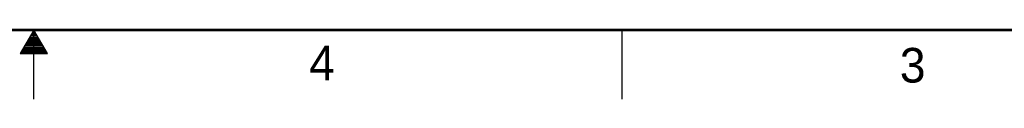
# Model space of a CAD drawing. Header units: inches. Extents: x 0 to 34, y 0 to 22.
# Tile 25 of 83: x 16.9 to 24, y 0 to 0.5. Entities that reach past the tile are written whole.
import ezdxf

# ---------------------------------------------------------------- set-up
doc = ezdxf.new("R2010")
doc.units = ezdxf.units.IN
doc.header["$LTSCALE"] = 1.87
doc.header["$MEASUREMENT"] = 0
doc.layers.get('0').update_dxf_attribs({"linetype": 'CONTINUOUS'})
doc.styles.get("Standard").update_dxf_attribs({"font": 'txt', "width": 0.8})

msp = doc.modelspace()

# ---------------------------------------------------------------- linework, layer by layer
at = {"color": 2, "linetype": 'CONTINUOUS'}
for p, q in [((17, 0.5), (16.902, 0.3303)), ((17.098, 0.3303), (17, 0.5)), ((17, 0), (17, 0.5)), ((21.25, 0), (21.25, 0.5)), ((16.9596, 0.43), (17.0404, 0.43)), ((16.9654, 0.44), (17.0347, 0.44)), ((16.9712, 0.45), (17.0289, 0.45)), ((16.9769, 0.46), (17.0231, 0.46)), ((16.9827, 0.47), (17.0173, 0.47)), ((16.9885, 0.48), (17.0116, 0.48)), ((16.9942, 0.49), (17.0058, 0.49)), ((16.9192, 0.36), (17.0808, 0.36)), ((16.925, 0.37), (17.0751, 0.37)), ((16.9307, 0.38), (17.0693, 0.38)), ((16.9365, 0.39), (17.0635, 0.39)), ((16.9423, 0.4), (17.0578, 0.4)), ((16.9481, 0.41), (17.052, 0.41)), ((16.9538, 0.42), (17.0462, 0.42)), ((16.902, 0.3303), (17.098, 0.3303)), ((16.9076, 0.34), (17.0924, 0.34)), ((16.9134, 0.35), (17.0866, 0.35))]:
    msp.add_line(p, q, dxfattribs=at)
at = {"color": 7, "linetype": 'CONTINUOUS', "const_width": 0.02}
msp.add_lwpolyline([(0.5, 0.5), (33.5, 0.5)], dxfattribs=at)

# ---------------------------------------------------------------- texts
at = {"color": 2, "linetype": 'CONTINUOUS'}
for s, p in [('4', (18.9884, 0.1369)), ('3', (23.2555, 0.121))]:
    msp.add_text(s, height=0.25, dxfattribs=at).set_placement(p)

doc.saveas('drawing.dxf')
